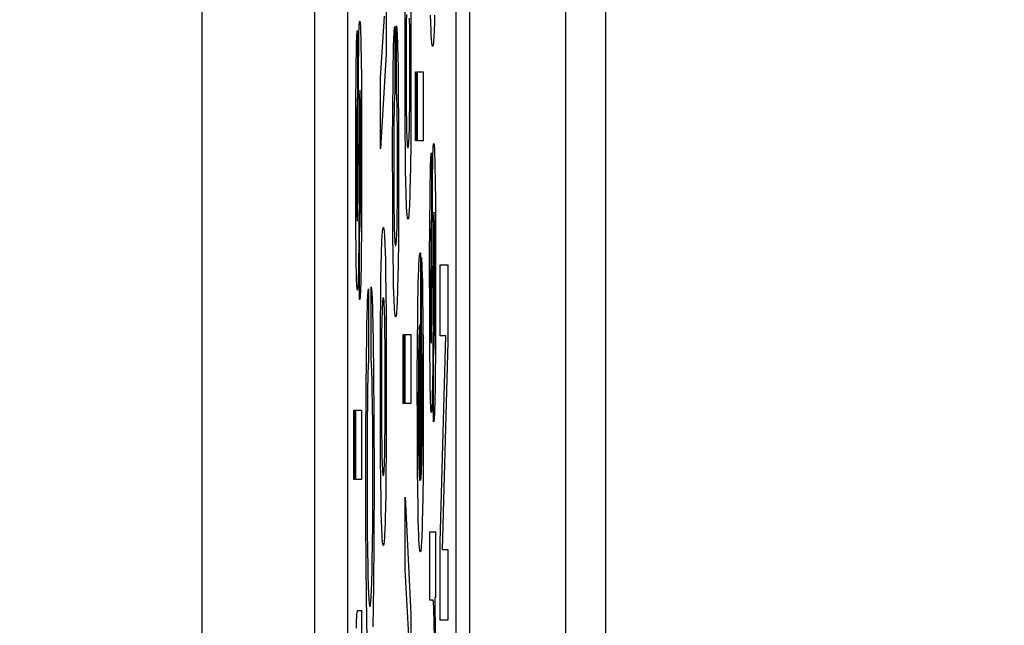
# Paper-space layout '170608_CRESCAD_1' of a CAD drawing. Header units: inches. Extents: x 0 to 17, y 0 to 11.
# Tile 25 of 139: x 10.2441 to 10.3332, y 6.3417 to 6.3965. Entities that reach past the tile are written whole.
import ezdxf
from ezdxf.enums import TextEntityAlignment as Align

# ---------------------------------------------------------------- set-up
doc = ezdxf.new("R2010")
doc.units = ezdxf.units.IN
doc.header["$LTSCALE"] = 0.935
doc.header["$MEASUREMENT"] = 0
doc.linetypes.add('HIDDEN', pattern=[0.2, 0.1, -0.1])
doc.layers.get('0').update_dxf_attribs({"linetype": 'CONTINUOUS'})
doc.layers.add('DEFAULT_2', color=7, linetype='HIDDEN')
doc.layers.add('DIM', color=7, linetype='CONTINUOUS')
doc.styles.get("Standard").update_dxf_attribs({"font": 'simplex.shx'})
doc.dimstyles.new('DIMSTYLE_1', dxfattribs={"dimtxt": 0.125, "dimasz": 0.18, "dimexe": 0.125, "dimexo": 0.0625, "dimgap": 0.0625, "dimtad": 0, "dimtih": 1, "dimtoh": 1, "dimdec": 3, "dimzin": 4, "dimdsep": 46, "dimtxsty": 'STANDARD', "dimblk": '_FILLED', "dimblk1": '_FILLED', "dimblk2": '_FILLED', "dimcen": 0.09, "dimadec": 0, "dimazin": 0, "dimtp": 0.001, "dimtm": 0.001, "dimtfac": 1, "dimtdec": 3, "dimtofl": 0, "dimtmove": 0, "dimatfit": 3, "dimldrblk": '_FILLED', "dimfxl": 1, "dimtolj": 1, "dimtzin": 4, "dimarcsym": 0})

# ---------------------------------------------------------------- blocks, each defined once
blk = doc.blocks.new('_FILLED')
at = {"color": 0, "linetype": 'BYBLOCK'}
blk.add_solid([(0, 0), (-1, 0.17361), (-1, -0.17361)], dxfattribs=at)
blk = doc.blocks.new('*D1')
at = {"layer": 'DIM', "color": 5, "linetype": 'CONTINUOUS'}
for p, q in [((9.339781, 8.70828), (11.181376, 8.70828)), ((11.056376, 8.70828), (11.056376, 6.89805)), ((11.056376, 5.14028), (11.056376, 6.46055)), ((10.289932, 5.14028), (11.181376, 5.14028))]:
    blk.add_line(p, q, dxfattribs=at)
at = {"layer": 'DIM', "color": 5, "linetype": 'CONTINUOUS', "xscale": 0.18, "yscale": 0.18, "zscale": 0.18}
for p, rotation in [((11.056376, 8.70828), 90), ((11.056376, 5.14028), 270)]:
    blk.add_blockref('_FILLED', p, dxfattribs=dict(at, rotation=rotation))
at = {"layer": 'DIM', "color": 5, "linetype": 'CONTINUOUS'}
for s, p, p2 in [('3.568', (10.618876, 6.71055), (11.243876, 6.71055)), ('[', (10.618876, 6.52305), (10.743876, 6.52305)), (']', (11.368876, 6.52305), (11.493876, 6.52305)), ('90,63', (10.743876, 6.52305), (11.368876, 6.52305))]:
    blk.add_text(s, height=0.125, dxfattribs=at).set_placement(p, p2, align=Align.FIT)

psp = doc.layouts.new('170608_CRESCAD_1')

# ---------------------------------------------------------------- linework, layer by layer
at = {"color": 7, "linetype": 'CONTINUOUS'}
for p, q in [((10.284781, 7.79928), (10.284781, 6.04928)), ((10.293507, 6.04928), (10.293507, 7.79928)), ((10.260562, 7.728791), (10.260562, 6.119769)), ((10.270751, 7.61278), (10.270751, 6.23578)), ((10.273751, 7.61278), (10.273751, 6.23578)), ((10.283559, 6.23578), (10.283559, 7.61278)), ((10.297125, 6.28398), (10.297125, 7.56458))]:
    psp.add_line(p, q, dxfattribs=at)
at = {"layer": 'DEFAULT_2', "color": 7, "linetype": 'CONTINUOUS'}
for p, q in [((10.277236, 6.399619), (10.277236, 6.39339)), ((10.279454, 6.398846), (10.279475, 6.395876)), ((10.278943, 6.394741), (10.278958, 6.39796)), ((10.279064, 6.396959), (10.279054, 6.396324)), ((10.28128, 6.396188), (10.281261, 6.396896)), ((10.281625, 6.396873), (10.281605, 6.39617)), ((10.274793, 6.395793), (10.274801, 6.395949)), ((10.274801, 6.395949), (10.274809, 6.39608)), ((10.274809, 6.39608), (10.274818, 6.396186)), ((10.274818, 6.396186), (10.274828, 6.396265)), ((10.274828, 6.396265), (10.274837, 6.396316)), ((10.274837, 6.396316), (10.274848, 6.396338)), ((10.274848, 6.396338), (10.27485, 6.396339)), ((10.27485, 6.396339), (10.274854, 6.396337)), ((10.274854, 6.396337), (10.274865, 6.39631)), ((10.274865, 6.39631), (10.274875, 6.396254)), ((10.274875, 6.396254), (10.274885, 6.396169)), ((10.274885, 6.396169), (10.274894, 6.396056)), ((10.274894, 6.396056), (10.274903, 6.395915)), ((10.276725, 6.391221), (10.277099, 6.396788)), ((10.279054, 6.396324), (10.279043, 6.395232)), ((10.279374, 6.395576), (10.27936, 6.396615)), ((10.281301, 6.395577), (10.28128, 6.396188)), ((10.281605, 6.39617), (10.281584, 6.395562)), ((10.274586, 6.394973), (10.274595, 6.395132)), ((10.274595, 6.395132), (10.274604, 6.395262)), ((10.274604, 6.395262), (10.274613, 6.395365)), ((10.274613, 6.395365), (10.274622, 6.395439)), ((10.274622, 6.395439), (10.274632, 6.395483)), ((10.274632, 6.395483), (10.274642, 6.395497)), ((10.274642, 6.395497), (10.274642, 6.389465)), ((10.27476, 6.39465), (10.274772, 6.395181)), ((10.274772, 6.395181), (10.274779, 6.395409)), ((10.274779, 6.395409), (10.274786, 6.395613)), ((10.274786, 6.395613), (10.274793, 6.395793)), ((10.274903, 6.395915), (10.274912, 6.395747)), ((10.274912, 6.395747), (10.27492, 6.395553)), ((10.27492, 6.395553), (10.274928, 6.395332)), ((10.274928, 6.395332), (10.274944, 6.394809)), ((10.277939, 6.394904), (10.277949, 6.395122)), ((10.277949, 6.395122), (10.277959, 6.395313)), ((10.277959, 6.395313), (10.277969, 6.395477)), ((10.277969, 6.395477), (10.27798, 6.395614)), ((10.27798, 6.395614), (10.277991, 6.395724)), ((10.277991, 6.395724), (10.278003, 6.395804)), ((10.278003, 6.395804), (10.278015, 6.395855)), ((10.278015, 6.395855), (10.278015, 6.389737)), ((10.278165, 6.38991), (10.278165, 6.395937)), ((10.278165, 6.395937), (10.278166, 6.39593)), ((10.278166, 6.39593), (10.278179, 6.395852)), ((10.278179, 6.395852), (10.278192, 6.395746)), ((10.278192, 6.395746), (10.278204, 6.395612)), ((10.278204, 6.395612), (10.278215, 6.395451)), ((10.278215, 6.395451), (10.278226, 6.395264)), ((10.278226, 6.395264), (10.278237, 6.395051)), ((10.278237, 6.395051), (10.278247, 6.394813)), ((10.279043, 6.395232), (10.279034, 6.393469)), ((10.279383, 6.394363), (10.279374, 6.395576)), ((10.279475, 6.395876), (10.279484, 6.391453)), ((10.281312, 6.395308), (10.281301, 6.395577)), ((10.281324, 6.395063), (10.281312, 6.395308)), ((10.281336, 6.394842), (10.281324, 6.395063)), ((10.281561, 6.395051), (10.281549, 6.394833)), ((10.281573, 6.395295), (10.281561, 6.395051)), ((10.281584, 6.395562), (10.281573, 6.395295)), ((10.274555, 6.394058), (10.274566, 6.394454)), ((10.274566, 6.394454), (10.274578, 6.394786)), ((10.274578, 6.394786), (10.274586, 6.394973)), ((10.27475, 6.394027), (10.27476, 6.39465)), ((10.274944, 6.394809), (10.274957, 6.394174)), ((10.274957, 6.394174), (10.274976, 6.393)), ((10.277913, 6.394094), (10.27793, 6.39466)), ((10.27793, 6.39466), (10.277939, 6.394904)), ((10.278247, 6.394813), (10.278257, 6.394549)), ((10.278257, 6.394549), (10.278275, 6.393947)), ((10.278943, 6.389753), (10.278943, 6.394741)), ((10.279388, 6.392087), (10.279383, 6.394363)), ((10.281349, 6.394647), (10.281336, 6.394842)), ((10.281362, 6.394479), (10.281349, 6.394647)), ((10.281376, 6.394336), (10.281362, 6.394479)), ((10.28139, 6.394221), (10.281376, 6.394336)), ((10.281405, 6.394135), (10.28139, 6.394221)), ((10.281494, 6.394217), (10.281479, 6.394132)), ((10.281509, 6.394331), (10.281494, 6.394217)), ((10.281523, 6.394471), (10.281509, 6.394331)), ((10.281536, 6.394639), (10.281523, 6.394471)), ((10.281549, 6.394833), (10.281536, 6.394639)), ((10.274528, 6.392675), (10.274541, 6.393428)), ((10.274541, 6.393428), (10.274555, 6.394058)), ((10.27473, 6.392215), (10.27475, 6.394027)), ((10.277236, 6.39339), (10.276725, 6.384796)), ((10.277875, 6.392201), (10.277897, 6.39342)), ((10.277897, 6.39342), (10.277913, 6.394094)), ((10.278275, 6.393947), (10.278292, 6.393243)), ((10.279034, 6.393469), (10.279035, 6.390874)), ((10.28142, 6.394079), (10.281405, 6.394135)), ((10.281437, 6.394053), (10.28142, 6.394079)), ((10.281442, 6.394052), (10.281437, 6.394053)), ((10.281446, 6.394053), (10.281442, 6.394052)), ((10.281463, 6.394077), (10.281446, 6.394053)), ((10.281479, 6.394132), (10.281463, 6.394077)), ((10.274511, 6.391321), (10.274528, 6.392675)), ((10.274976, 6.393), (10.274997, 6.391018)), ((10.278292, 6.393243), (10.278314, 6.391989)), ((10.274669, 6.380333), (10.27473, 6.392215)), ((10.277857, 6.390753), (10.277875, 6.392201)), ((10.278314, 6.391989), (10.278339, 6.390004)), ((10.279383, 6.389892), (10.279388, 6.392087)), ((10.279886, 6.39176), (10.279996, 6.39176)), ((10.279886, 6.385504), (10.279886, 6.39176)), ((10.279996, 6.39176), (10.279996, 6.385504)), ((10.280072, 6.39176), (10.280583, 6.39176)), ((10.280072, 6.385504), (10.280072, 6.39176)), ((10.280583, 6.39176), (10.280583, 6.385504)), ((10.274493, 6.389173), (10.274511, 6.391321)), ((10.274997, 6.391018), (10.275015, 6.387862)), ((10.276725, 6.384796), (10.276725, 6.391221)), ((10.277839, 6.388526), (10.277857, 6.390753)), ((10.279035, 6.390874), (10.279044, 6.389092)), ((10.279484, 6.391453), (10.279475, 6.387463)), ((10.274839, 6.389741), (10.274835, 6.389583)), ((10.274843, 6.389872), (10.274839, 6.389741)), ((10.274848, 6.389974), (10.274843, 6.389872)), ((10.274853, 6.39005), (10.274848, 6.389974)), ((10.274858, 6.390097), (10.274853, 6.39005)), ((10.274864, 6.390115), (10.274858, 6.390097)), ((10.27487, 6.390099), (10.274864, 6.390115)), ((10.274876, 6.390054), (10.27487, 6.390099)), ((10.274881, 6.389979), (10.274876, 6.390054)), ((10.274886, 6.389876), (10.274881, 6.389979)), ((10.274889, 6.389813), (10.274886, 6.389876)), ((10.274891, 6.389743), (10.274889, 6.389813)), ((10.274896, 6.389582), (10.274891, 6.389743)), ((10.278012, 6.389718), (10.278003, 6.389645)), ((10.278015, 6.389737), (10.278012, 6.389718)), ((10.278169, 6.389874), (10.278165, 6.38991)), ((10.278179, 6.389767), (10.278169, 6.389874)), ((10.278189, 6.389635), (10.278179, 6.389767)), ((10.278339, 6.390004), (10.278359, 6.387034)), ((10.278957, 6.386552), (10.278943, 6.389753)), ((10.279374, 6.388678), (10.279383, 6.389892)), ((10.274479, 6.38583), (10.274493, 6.389173)), ((10.274607, 6.388911), (10.274602, 6.388727)), ((10.274613, 6.389071), (10.274607, 6.388911)), ((10.274619, 6.389205), (10.274613, 6.389071)), ((10.274625, 6.389314), (10.274619, 6.389205)), ((10.274632, 6.389398), (10.274625, 6.389314)), ((10.27464, 6.389455), (10.274632, 6.389398)), ((10.274642, 6.389465), (10.27464, 6.389455)), ((10.274827, 6.389178), (10.274818, 6.388261)), ((10.274835, 6.389583), (10.274827, 6.389178)), ((10.274905, 6.389166), (10.274896, 6.389582)), ((10.274914, 6.388528), (10.274905, 6.389166)), ((10.277966, 6.388884), (10.277957, 6.38853)), ((10.277973, 6.389088), (10.277966, 6.388884)), ((10.27798, 6.389266), (10.277973, 6.389088)), ((10.277987, 6.389418), (10.27798, 6.389266)), ((10.277995, 6.389545), (10.277987, 6.389418)), ((10.278003, 6.389645), (10.277995, 6.389545)), ((10.278197, 6.389479), (10.278189, 6.389635)), ((10.278206, 6.389301), (10.278197, 6.389479)), ((10.278213, 6.389101), (10.278206, 6.389301)), ((10.278221, 6.388879), (10.278213, 6.389101)), ((10.278233, 6.38837), (10.278221, 6.388879)), ((10.279044, 6.389092), (10.279053, 6.388152)), ((10.274588, 6.38802), (10.274581, 6.387407)), ((10.274597, 6.388518), (10.274588, 6.38802)), ((10.274602, 6.388727), (10.274597, 6.388518)), ((10.274818, 6.388261), (10.274754, 6.37631)), ((10.274923, 6.387402), (10.274914, 6.388528)), ((10.277826, 6.385169), (10.277839, 6.388526)), ((10.277949, 6.388117), (10.277939, 6.387481)), ((10.277957, 6.38853), (10.277949, 6.388117)), ((10.278245, 6.387772), (10.278233, 6.38837)), ((10.279053, 6.388152), (10.279066, 6.387326)), ((10.279361, 6.387628), (10.279374, 6.388678)), ((10.274581, 6.387407), (10.274572, 6.386261)), ((10.274931, 6.385426), (10.274923, 6.387402)), ((10.275015, 6.387862), (10.27502, 6.381511)), ((10.277939, 6.387481), (10.277927, 6.386389)), ((10.278258, 6.386734), (10.278245, 6.387772)), ((10.278359, 6.387034), (10.278368, 6.382611)), ((10.279066, 6.387326), (10.279078, 6.386741)), ((10.279349, 6.387011), (10.279361, 6.387628)), ((10.279475, 6.387463), (10.279459, 6.38522)), ((10.274572, 6.386261), (10.274564, 6.383596)), ((10.277927, 6.386389), (10.277919, 6.384626)), ((10.278267, 6.38552), (10.278258, 6.386734)), ((10.278977, 6.384379), (10.278957, 6.386552)), ((10.279078, 6.386741), (10.279093, 6.386225)), ((10.279093, 6.386225), (10.279101, 6.385994)), ((10.27932, 6.385979), (10.279328, 6.38621)), ((10.279328, 6.38621), (10.279336, 6.386458)), ((10.279336, 6.386458), (10.279349, 6.387011)), ((10.274481, 6.380667), (10.274479, 6.38583)), ((10.274929, 6.382118), (10.274931, 6.385426)), ((10.278272, 6.383245), (10.278267, 6.38552)), ((10.279101, 6.385994), (10.279109, 6.385782)), ((10.279109, 6.385782), (10.279119, 6.385589)), ((10.279119, 6.385589), (10.279129, 6.385417)), ((10.279129, 6.385417), (10.27914, 6.385266)), ((10.27914, 6.385266), (10.279152, 6.385137)), ((10.279269, 6.385127), (10.279281, 6.385254)), ((10.279281, 6.385254), (10.279292, 6.385404)), ((10.279292, 6.385404), (10.279302, 6.385576)), ((10.279302, 6.385576), (10.279311, 6.385768)), ((10.279311, 6.385768), (10.27932, 6.385979)), ((10.279996, 6.385504), (10.279886, 6.385504)), ((10.280583, 6.385504), (10.280072, 6.385504)), ((10.281522, 6.38521), (10.281532, 6.385261)), ((10.281532, 6.385261), (10.281542, 6.385283)), ((10.281542, 6.385283), (10.281545, 6.385284)), ((10.281545, 6.385284), (10.281549, 6.385282)), ((10.281549, 6.385282), (10.281559, 6.385255)), ((10.281559, 6.385255), (10.28157, 6.385199)), ((10.277829, 6.380221), (10.277826, 6.385169)), ((10.277919, 6.384626), (10.277919, 6.382031)), ((10.278997, 6.38294), (10.278977, 6.384379)), ((10.279152, 6.385137), (10.279164, 6.385032)), ((10.279164, 6.385032), (10.279178, 6.384953)), ((10.279178, 6.384953), (10.279192, 6.384902)), ((10.279192, 6.384902), (10.279208, 6.384879)), ((10.279208, 6.384879), (10.279211, 6.384878)), ((10.279211, 6.384878), (10.279213, 6.384879)), ((10.279213, 6.384879), (10.279229, 6.384898)), ((10.279229, 6.384898), (10.279243, 6.384948)), ((10.279243, 6.384948), (10.279257, 6.385024)), ((10.279257, 6.385024), (10.279269, 6.385127)), ((10.279459, 6.38522), (10.279435, 6.383255)), ((10.281307, 6.38431), (10.281317, 6.384384)), ((10.281317, 6.384384), (10.281327, 6.384428)), ((10.281327, 6.384428), (10.281336, 6.384441)), ((10.281336, 6.384441), (10.281336, 6.37841)), ((10.281473, 6.384354), (10.28148, 6.384558)), ((10.28148, 6.384558), (10.281488, 6.384738)), ((10.281488, 6.384738), (10.281495, 6.384894)), ((10.281495, 6.384894), (10.281504, 6.385025)), ((10.281504, 6.385025), (10.281512, 6.385131)), ((10.281512, 6.385131), (10.281522, 6.38521)), ((10.28157, 6.385199), (10.281579, 6.385114)), ((10.281579, 6.385114), (10.281589, 6.385)), ((10.281589, 6.385), (10.281598, 6.38486)), ((10.281598, 6.38486), (10.281606, 6.384692)), ((10.281606, 6.384692), (10.281615, 6.384498)), ((10.281615, 6.384498), (10.281623, 6.384277)), ((10.274564, 6.383596), (10.274569, 6.381057)), ((10.281261, 6.383399), (10.281273, 6.383731)), ((10.281273, 6.383731), (10.281281, 6.383918)), ((10.281281, 6.383918), (10.281289, 6.384076)), ((10.281289, 6.384076), (10.281298, 6.384207)), ((10.281298, 6.384207), (10.281307, 6.38431)), ((10.281449, 6.383292), (10.28146, 6.383873)), ((10.28146, 6.383873), (10.281473, 6.384354)), ((10.281623, 6.384277), (10.281638, 6.383753)), ((10.281638, 6.383753), (10.281652, 6.383119)), ((10.278267, 6.381049), (10.278272, 6.383245)), ((10.278368, 6.382611), (10.278359, 6.37862)), ((10.279021, 6.381653), (10.278997, 6.38294)), ((10.279435, 6.383255), (10.279411, 6.381945)), ((10.281236, 6.382373), (10.28125, 6.383003)), ((10.28125, 6.383003), (10.281261, 6.383399)), ((10.281424, 6.38116), (10.281439, 6.382603)), ((10.281439, 6.382603), (10.281449, 6.383292)), ((10.281652, 6.383119), (10.281671, 6.381945)), ((10.27492, 6.380248), (10.274929, 6.382118)), ((10.277919, 6.382031), (10.277928, 6.380249)), ((10.279411, 6.381945), (10.279393, 6.381159)), ((10.281222, 6.38162), (10.281236, 6.382373)), ((10.281671, 6.381945), (10.281691, 6.379963)), ((10.274569, 6.381057), (10.274576, 6.379926)), ((10.27502, 6.381511), (10.275004, 6.377414)), ((10.278258, 6.379835), (10.278267, 6.381049)), ((10.27904, 6.380906), (10.279021, 6.381653)), ((10.27906, 6.380253), (10.27904, 6.380906)), ((10.279393, 6.381159), (10.279374, 6.38047)), ((10.281205, 6.380266), (10.281222, 6.38162)), ((10.281363, 6.369278), (10.281424, 6.38116)), ((10.274495, 6.377532), (10.274481, 6.380667)), ((10.274576, 6.379926), (10.274584, 6.379224)), ((10.274659, 6.379351), (10.274669, 6.380333)), ((10.274909, 6.379209), (10.27492, 6.380248)), ((10.277846, 6.377137), (10.277829, 6.380221)), ((10.277928, 6.380249), (10.277938, 6.379309)), ((10.279071, 6.379963), (10.27906, 6.380253)), ((10.279082, 6.379695), (10.279071, 6.379963)), ((10.279374, 6.38047), (10.279352, 6.379876)), ((10.281187, 6.378117), (10.281205, 6.380266)), ((10.281691, 6.379963), (10.281709, 6.376807)), ((10.274584, 6.379224), (10.274592, 6.378799)), ((10.274651, 6.3789), (10.274659, 6.379351)), ((10.2749, 6.378641), (10.274909, 6.379209)), ((10.277938, 6.379309), (10.27795, 6.378483)), ((10.278245, 6.378786), (10.278258, 6.379835)), ((10.279093, 6.379452), (10.279082, 6.379695)), ((10.279106, 6.379233), (10.279093, 6.379452)), ((10.279118, 6.379039), (10.279106, 6.379233)), ((10.279131, 6.378871), (10.279118, 6.379039)), ((10.279317, 6.379167), (10.279304, 6.378981)), ((10.279329, 6.379379), (10.279317, 6.379167)), ((10.279341, 6.379615), (10.279329, 6.379379)), ((10.279352, 6.379876), (10.279341, 6.379615)), ((10.281552, 6.379042), (10.281547, 6.378994)), ((10.281558, 6.379059), (10.281552, 6.379042)), ((10.281564, 6.379044), (10.281558, 6.37906)), ((10.28157, 6.378999), (10.281564, 6.379044)), ((10.274592, 6.378799), (10.274596, 6.378636)), ((10.274596, 6.378636), (10.2746, 6.378503)), ((10.2746, 6.378503), (10.274605, 6.378399)), ((10.274605, 6.378399), (10.274609, 6.378325)), ((10.274609, 6.378325), (10.274614, 6.37828)), ((10.274614, 6.37828), (10.27462, 6.378264)), ((10.27462, 6.378264), (10.274623, 6.378269)), ((10.274623, 6.378269), (10.274628, 6.378302)), ((10.274628, 6.378302), (10.274633, 6.378364)), ((10.274633, 6.378364), (10.274638, 6.378455)), ((10.274638, 6.378455), (10.274643, 6.378574)), ((10.274643, 6.378574), (10.274647, 6.378722)), ((10.274647, 6.378722), (10.274651, 6.3789)), ((10.274883, 6.377959), (10.274889, 6.378164)), ((10.274889, 6.378164), (10.2749, 6.378641)), ((10.27795, 6.378483), (10.277962, 6.377898)), ((10.27822, 6.377616), (10.278234, 6.378168)), ((10.278234, 6.378168), (10.278245, 6.378786)), ((10.278359, 6.37862), (10.278343, 6.376377)), ((10.279145, 6.378728), (10.279131, 6.378871)), ((10.27916, 6.378613), (10.279145, 6.378728)), ((10.279175, 6.378526), (10.27916, 6.378613)), ((10.27919, 6.378468), (10.279175, 6.378526)), ((10.279207, 6.37844), (10.27919, 6.378468)), ((10.279213, 6.378437), (10.279207, 6.37844)), ((10.279231, 6.378455), (10.279214, 6.378438)), ((10.279247, 6.378503), (10.279231, 6.378455)), ((10.279262, 6.37858), (10.279247, 6.378503)), ((10.279276, 6.378687), (10.279262, 6.37858)), ((10.27929, 6.37882), (10.279276, 6.378687)), ((10.279304, 6.378981), (10.27929, 6.37882)), ((10.281313, 6.37815), (10.281307, 6.378015)), ((10.28132, 6.378259), (10.281313, 6.37815)), ((10.281327, 6.378343), (10.28132, 6.378259)), ((10.281334, 6.3784), (10.281327, 6.378343)), ((10.281336, 6.37841), (10.281334, 6.3784)), ((10.281522, 6.378123), (10.281512, 6.377206)), ((10.281529, 6.378528), (10.281522, 6.378123)), ((10.281533, 6.378686), (10.281529, 6.378528)), ((10.281537, 6.378817), (10.281533, 6.378686)), ((10.281542, 6.378919), (10.281537, 6.378817)), ((10.281547, 6.378994), (10.281542, 6.378919)), ((10.281576, 6.378924), (10.28157, 6.378999)), ((10.281581, 6.378821), (10.281576, 6.378924)), ((10.281583, 6.378758), (10.281581, 6.378821)), ((10.281586, 6.378688), (10.281583, 6.378758)), ((10.28159, 6.378527), (10.281586, 6.378688)), ((10.281599, 6.378111), (10.28159, 6.378527)), ((10.274514, 6.375532), (10.274495, 6.377532)), ((10.274839, 6.377221), (10.274846, 6.377272)), ((10.274846, 6.377272), (10.274855, 6.377362)), ((10.274855, 6.377362), (10.274863, 6.377477)), ((10.274863, 6.377477), (10.27487, 6.377615)), ((10.27487, 6.377615), (10.274877, 6.377776)), ((10.274877, 6.377776), (10.274883, 6.377959)), ((10.275004, 6.377414), (10.274985, 6.375323)), ((10.276899, 6.377223), (10.276912, 6.377374)), ((10.276912, 6.377374), (10.276926, 6.377497)), ((10.276926, 6.377497), (10.276941, 6.37759)), ((10.276941, 6.37759), (10.276957, 6.377654)), ((10.276957, 6.377654), (10.276973, 6.377686)), ((10.276973, 6.377686), (10.276981, 6.377689)), ((10.276981, 6.377689), (10.276988, 6.377686)), ((10.276988, 6.377686), (10.277004, 6.377656)), ((10.277004, 6.377656), (10.27702, 6.377594)), ((10.27702, 6.377594), (10.277035, 6.377501)), ((10.277035, 6.377501), (10.277049, 6.37738)), ((10.277049, 6.37738), (10.277063, 6.37723)), ((10.277063, 6.37723), (10.277076, 6.377053)), ((10.277962, 6.377898), (10.277977, 6.377382)), ((10.277977, 6.377382), (10.277985, 6.377152)), ((10.278204, 6.377137), (10.278213, 6.377367)), ((10.278213, 6.377367), (10.27822, 6.377616)), ((10.281174, 6.374775), (10.281187, 6.378117)), ((10.281291, 6.377463), (10.281283, 6.376965)), ((10.281296, 6.377672), (10.281291, 6.377463)), ((10.281302, 6.377856), (10.281296, 6.377672)), ((10.281307, 6.378015), (10.281302, 6.377856)), ((10.281608, 6.377473), (10.281599, 6.378111)), ((10.281618, 6.376346), (10.281608, 6.377473)), ((10.274839, 6.371166), (10.274839, 6.377221)), ((10.276839, 6.376069), (10.27685, 6.376351)), ((10.27685, 6.376351), (10.276861, 6.376608)), ((10.276861, 6.376608), (10.276873, 6.376839)), ((10.276873, 6.376839), (10.276886, 6.377044)), ((10.276886, 6.377044), (10.276899, 6.377223)), ((10.277076, 6.377053), (10.277088, 6.376849)), ((10.277088, 6.376849), (10.2771, 6.376619)), ((10.2771, 6.376619), (10.277112, 6.376364)), ((10.277112, 6.376364), (10.277123, 6.376083)), ((10.277867, 6.375039), (10.277846, 6.377137)), ((10.277985, 6.377152), (10.277994, 6.37694)), ((10.277994, 6.37694), (10.278003, 6.376747)), ((10.278003, 6.376747), (10.278013, 6.376574)), ((10.278013, 6.376574), (10.278024, 6.376423)), ((10.278024, 6.376423), (10.278036, 6.376294)), ((10.278154, 6.376285), (10.278165, 6.376412)), ((10.278165, 6.376412), (10.278176, 6.376562)), ((10.278176, 6.376562), (10.278186, 6.376733)), ((10.278186, 6.376733), (10.278196, 6.376925)), ((10.278196, 6.376925), (10.278204, 6.377137)), ((10.278343, 6.376377), (10.278319, 6.374413)), ((10.281275, 6.376352), (10.281266, 6.375206)), ((10.281283, 6.376965), (10.281275, 6.376352)), ((10.281512, 6.377206), (10.281448, 6.365255)), ((10.281625, 6.374371), (10.281618, 6.376346)), ((10.281709, 6.376807), (10.281714, 6.370456)), ((10.274532, 6.374302), (10.274514, 6.375532)), ((10.274754, 6.37631), (10.274733, 6.374423)), ((10.276808, 6.37507), (10.276828, 6.375761)), ((10.276828, 6.375761), (10.276839, 6.376069)), ((10.277123, 6.376083), (10.277144, 6.375446)), ((10.277144, 6.375446), (10.277163, 6.374708)), ((10.278036, 6.376294), (10.278048, 6.37619)), ((10.278048, 6.37619), (10.278062, 6.376111)), ((10.278062, 6.376111), (10.278077, 6.376059)), ((10.278077, 6.376059), (10.278092, 6.376037)), ((10.278092, 6.376037), (10.278096, 6.376036)), ((10.278096, 6.376036), (10.278098, 6.376036)), ((10.278098, 6.376036), (10.278113, 6.376056)), ((10.278113, 6.376056), (10.278128, 6.376105)), ((10.278128, 6.376105), (10.278141, 6.376182)), ((10.278141, 6.376182), (10.278154, 6.376285)), ((10.274985, 6.375323), (10.274968, 6.374026)), ((10.27679, 6.374276), (10.276808, 6.37507)), ((10.277163, 6.374708), (10.277189, 6.373414)), ((10.277889, 6.373651), (10.277867, 6.375039)), ((10.280206, 6.37443), (10.280218, 6.374645)), ((10.280218, 6.374645), (10.28023, 6.374835)), ((10.28023, 6.374835), (10.280243, 6.374998)), ((10.280243, 6.374998), (10.280257, 6.375135)), ((10.280257, 6.375135), (10.280271, 6.375244)), ((10.280271, 6.375244), (10.280286, 6.375324)), ((10.280286, 6.375324), (10.280302, 6.375375)), ((10.280302, 6.375375), (10.280318, 6.375394)), ((10.280318, 6.375394), (10.28032, 6.375394)), ((10.28032, 6.375394), (10.280332, 6.375378)), ((10.280332, 6.375378), (10.280354, 6.375312)), ((10.280354, 6.375312), (10.280355, 6.375303)), ((10.280355, 6.375303), (10.280357, 6.375284)), ((10.280357, 6.375284), (10.280357, 6.354815)), ((10.280422, 6.374957), (10.280434, 6.374821)), ((10.280422, 6.36876), (10.280422, 6.374957)), ((10.280434, 6.374821), (10.280445, 6.374657)), ((10.280445, 6.374657), (10.280456, 6.374465)), ((10.281175, 6.369612), (10.281174, 6.374775)), ((10.281266, 6.375206), (10.281259, 6.372541)), ((10.274546, 6.373638), (10.274532, 6.374302)), ((10.274722, 6.373757), (10.27471, 6.373198)), ((10.274733, 6.374423), (10.274722, 6.373757)), ((10.274968, 6.374026), (10.274954, 6.373299)), ((10.276765, 6.372908), (10.27679, 6.374276)), ((10.278319, 6.374413), (10.278296, 6.373103)), ((10.280163, 6.373326), (10.280183, 6.373926)), ((10.280183, 6.373926), (10.280194, 6.374191)), ((10.280194, 6.374191), (10.280206, 6.37443)), ((10.280456, 6.374465), (10.280466, 6.374246)), ((10.280466, 6.374246), (10.280476, 6.374)), ((10.280476, 6.374), (10.280495, 6.373425)), ((10.281623, 6.371063), (10.281625, 6.374371)), ((10.282117, 6.374308), (10.282815, 6.374308)), ((10.282117, 6.367871), (10.282117, 6.374308)), ((10.282815, 6.374308), (10.282815, 6.367292)), ((10.27456, 6.373091), (10.274546, 6.373638)), ((10.274568, 6.372859), (10.27456, 6.373091)), ((10.274576, 6.372655), (10.274568, 6.372859)), ((10.274704, 6.37296), (10.274697, 6.372747)), ((10.27471, 6.373198), (10.274704, 6.37296)), ((10.274954, 6.373299), (10.274939, 6.37268)), ((10.276745, 6.371371), (10.276765, 6.372908)), ((10.277189, 6.373414), (10.27721, 6.371944)), ((10.277915, 6.372425), (10.277889, 6.373651)), ((10.278296, 6.373103), (10.278277, 6.372316)), ((10.280144, 6.372628), (10.280163, 6.373326)), ((10.280495, 6.373425), (10.280512, 6.37274)), ((10.274584, 6.372478), (10.274576, 6.372655)), ((10.274592, 6.372329), (10.274584, 6.372478)), ((10.274601, 6.372207), (10.274592, 6.372329)), ((10.27461, 6.372114), (10.274601, 6.372207)), ((10.27462, 6.372049), (10.27461, 6.372114)), ((10.27463, 6.372015), (10.27462, 6.372049)), ((10.274636, 6.372008), (10.27463, 6.372015)), ((10.274638, 6.372009), (10.274636, 6.372008)), ((10.274648, 6.37203), (10.274638, 6.372009)), ((10.274657, 6.372082), (10.274648, 6.37203)), ((10.274666, 6.372161), (10.274657, 6.372082)), ((10.274674, 6.372268), (10.274666, 6.372161)), ((10.274682, 6.372402), (10.274674, 6.372268)), ((10.27469, 6.372561), (10.274682, 6.372402)), ((10.274697, 6.372747), (10.27469, 6.372561)), ((10.274915, 6.371949), (10.274906, 6.371757)), ((10.274923, 6.372167), (10.274915, 6.371949)), ((10.274939, 6.37268), (10.274923, 6.372167)), ((10.275604, 6.371834), (10.275619, 6.371988)), ((10.275619, 6.371988), (10.275635, 6.372103)), ((10.275635, 6.372103), (10.275641, 6.372138)), ((10.275641, 6.372138), (10.275641, 6.365571)), ((10.27587, 6.372304), (10.275872, 6.372299)), ((10.27587, 6.365784), (10.27587, 6.372304)), ((10.275872, 6.372299), (10.275888, 6.372239)), ((10.275888, 6.372239), (10.275904, 6.372138)), ((10.275904, 6.372138), (10.275918, 6.371996)), ((10.275918, 6.371996), (10.275933, 6.371816)), ((10.27721, 6.371944), (10.277232, 6.369703)), ((10.277934, 6.371725), (10.277915, 6.372425)), ((10.278277, 6.372316), (10.278258, 6.371627)), ((10.280111, 6.370954), (10.28013, 6.37204)), ((10.28013, 6.37204), (10.280144, 6.372628)), ((10.280512, 6.37274), (10.280536, 6.371498)), ((10.281259, 6.372541), (10.281263, 6.370002)), ((10.274844, 6.371168), (10.274839, 6.371166)), ((10.274855, 6.371195), (10.274844, 6.371168)), ((10.274866, 6.371252), (10.274855, 6.371195)), ((10.274877, 6.371338), (10.274866, 6.371252)), ((10.274887, 6.371451), (10.274877, 6.371338)), ((10.274897, 6.371591), (10.274887, 6.371451)), ((10.274906, 6.371757), (10.274897, 6.371591)), ((10.275551, 6.370857), (10.275564, 6.371155)), ((10.275564, 6.371155), (10.275577, 6.371417)), ((10.275577, 6.371417), (10.27559, 6.371644)), ((10.27559, 6.371644), (10.275604, 6.371834)), ((10.275933, 6.371816), (10.275946, 6.371596)), ((10.275946, 6.371596), (10.27596, 6.371338)), ((10.27596, 6.371338), (10.275973, 6.371042)), ((10.275973, 6.371042), (10.275992, 6.370525)), ((10.276725, 6.369037), (10.276745, 6.371371)), ((10.276919, 6.371009), (10.27691, 6.370897)), ((10.276928, 6.371106), (10.276919, 6.371009)), ((10.276938, 6.371186), (10.276928, 6.371106)), ((10.276949, 6.371249), (10.276938, 6.371186)), ((10.27696, 6.371294), (10.276949, 6.371249)), ((10.276971, 6.37132), (10.27696, 6.371294)), ((10.276981, 6.371327), (10.276971, 6.37132)), ((10.276991, 6.37132), (10.276981, 6.371327)), ((10.277003, 6.371293), (10.276991, 6.37132)), ((10.277013, 6.371248), (10.277003, 6.371293)), ((10.277024, 6.371184), (10.277013, 6.371248)), ((10.277034, 6.371104), (10.277024, 6.371184)), ((10.277043, 6.371007), (10.277034, 6.371104)), ((10.277052, 6.370895), (10.277043, 6.371007)), ((10.277955, 6.37112), (10.277934, 6.371725)), ((10.277966, 6.370853), (10.277955, 6.37112)), ((10.278236, 6.371034), (10.278225, 6.370773)), ((10.278247, 6.371318), (10.278236, 6.371034)), ((10.278258, 6.371627), (10.278247, 6.371318)), ((10.280536, 6.371498), (10.280564, 6.369433)), ((10.281614, 6.369193), (10.281623, 6.371063)), ((10.275517, 6.369753), (10.275539, 6.370524)), ((10.275539, 6.370524), (10.275551, 6.370857)), ((10.275992, 6.370525), (10.27601, 6.369921)), ((10.276879, 6.370303), (10.276865, 6.369924)), ((10.276886, 6.370473), (10.276879, 6.370303)), ((10.276894, 6.370628), (10.276886, 6.370473)), ((10.276902, 6.37077), (10.276894, 6.370628)), ((10.27691, 6.370897), (10.276902, 6.37077)), ((10.27706, 6.370768), (10.277052, 6.370895)), ((10.277068, 6.370626), (10.27706, 6.370768)), ((10.277076, 6.37047), (10.277068, 6.370626)), ((10.277083, 6.370301), (10.277076, 6.37047)), ((10.277096, 6.369922), (10.277083, 6.370301)), ((10.277978, 6.37061), (10.277966, 6.370853)), ((10.27799, 6.370391), (10.277978, 6.37061)), ((10.278002, 6.370197), (10.27799, 6.370391)), ((10.278016, 6.370028), (10.278002, 6.370197)), ((10.278188, 6.370138), (10.278175, 6.369978)), ((10.278201, 6.370325), (10.278188, 6.370138)), ((10.278213, 6.370537), (10.278201, 6.370325)), ((10.278225, 6.370773), (10.278213, 6.370537)), ((10.280091, 6.36951), (10.280111, 6.370954)), ((10.281714, 6.370456), (10.281698, 6.366359)), ((10.275496, 6.368839), (10.275517, 6.369753)), ((10.27601, 6.369921), (10.276033, 6.368976)), ((10.276853, 6.369492), (10.276843, 6.369012)), ((10.276865, 6.369924), (10.276853, 6.369492)), ((10.277108, 6.369491), (10.277096, 6.369922)), ((10.277119, 6.369011), (10.277108, 6.369491)), ((10.277232, 6.369703), (10.277249, 6.366372)), ((10.27803, 6.369886), (10.278016, 6.370028)), ((10.278044, 6.36977), (10.27803, 6.369886)), ((10.278059, 6.369683), (10.278044, 6.36977)), ((10.278075, 6.369625), (10.278059, 6.369683)), ((10.278091, 6.369597), (10.278075, 6.369625)), ((10.278098, 6.369595), (10.278091, 6.369597)), ((10.278115, 6.369612), (10.278098, 6.369595)), ((10.278131, 6.36966), (10.278115, 6.369612)), ((10.278146, 6.369738), (10.278131, 6.36966)), ((10.278161, 6.369844), (10.278146, 6.369738)), ((10.278175, 6.369978), (10.278161, 6.369844)), ((10.280071, 6.367327), (10.280091, 6.36951)), ((10.280564, 6.369433), (10.280588, 6.366474)), ((10.28119, 6.366477), (10.281175, 6.369612)), ((10.281263, 6.370002), (10.281271, 6.368871)), ((10.281353, 6.368296), (10.281363, 6.369278)), ((10.275477, 6.367776), (10.275496, 6.368839)), ((10.276033, 6.368976), (10.276064, 6.367241)), ((10.276711, 6.365569), (10.276725, 6.369037)), ((10.276843, 6.369012), (10.276829, 6.368215)), ((10.277132, 6.368211), (10.277119, 6.369011)), ((10.280221, 6.368352), (10.280216, 6.368242)), ((10.280226, 6.368452), (10.280221, 6.368352)), ((10.280232, 6.368542), (10.280226, 6.368452)), ((10.280237, 6.368622), (10.280232, 6.368542)), ((10.280243, 6.368692), (10.280237, 6.368622)), ((10.28025, 6.368751), (10.280243, 6.368692)), ((10.280256, 6.368799), (10.28025, 6.368751)), ((10.280263, 6.368836), (10.280256, 6.368799)), ((10.28027, 6.368861), (10.280263, 6.368836)), ((10.280277, 6.368873), (10.28027, 6.368861)), ((10.280279, 6.368874), (10.280277, 6.368873)), ((10.280279, 6.354788), (10.280279, 6.368874)), ((10.280426, 6.368701), (10.280422, 6.36876)), ((10.280434, 6.368551), (10.280426, 6.368701)), ((10.280442, 6.368377), (10.280434, 6.368551)), ((10.280449, 6.368179), (10.280442, 6.368377)), ((10.281271, 6.368871), (10.281279, 6.368169)), ((10.281603, 6.368154), (10.281614, 6.369193)), ((10.275452, 6.365899), (10.275477, 6.367776)), ((10.276829, 6.368215), (10.276815, 6.366991)), ((10.277146, 6.366981), (10.277132, 6.368211)), ((10.27877, 6.368008), (10.27888, 6.368008)), ((10.27877, 6.361752), (10.27877, 6.368008)), ((10.27888, 6.368008), (10.27888, 6.361752)), ((10.278957, 6.368008), (10.279468, 6.368008)), ((10.278957, 6.361752), (10.278957, 6.368008)), ((10.279468, 6.368008), (10.279468, 6.361752)), ((10.280193, 6.367554), (10.280182, 6.367028)), ((10.280202, 6.367857), (10.280193, 6.367554)), ((10.280211, 6.368123), (10.280202, 6.367857)), ((10.280216, 6.368242), (10.280211, 6.368123)), ((10.280456, 6.367957), (10.280449, 6.368179)), ((10.280468, 6.36744), (10.280456, 6.367957)), ((10.280479, 6.366824), (10.280468, 6.36744)), ((10.281279, 6.368169), (10.281286, 6.367744)), ((10.281286, 6.367744), (10.28129, 6.367581)), ((10.28129, 6.367581), (10.281295, 6.367448)), ((10.281295, 6.367448), (10.281299, 6.367344)), ((10.281333, 6.367399), (10.281337, 6.367519)), ((10.281337, 6.367519), (10.281341, 6.367667)), ((10.281341, 6.367667), (10.281346, 6.367845)), ((10.281346, 6.367845), (10.281353, 6.368296)), ((10.281583, 6.367109), (10.281594, 6.367585)), ((10.281594, 6.367585), (10.281603, 6.368154)), ((10.282639, 6.367871), (10.282117, 6.367871)), ((10.282117, 6.349217), (10.282639, 6.367871)), ((10.276064, 6.367241), (10.276099, 6.364486)), ((10.276815, 6.366991), (10.276804, 6.365162)), ((10.277157, 6.36514), (10.277146, 6.366981)), ((10.280058, 6.364102), (10.280071, 6.367327)), ((10.280182, 6.367028), (10.280171, 6.366316)), ((10.280492, 6.365727), (10.280479, 6.366824)), ((10.281299, 6.367344), (10.281304, 6.36727)), ((10.281304, 6.36727), (10.281309, 6.367225)), ((10.281309, 6.367225), (10.281314, 6.367209)), ((10.281314, 6.367209), (10.281317, 6.367214)), ((10.281317, 6.367214), (10.281323, 6.367247)), ((10.281323, 6.367247), (10.281328, 6.367309)), ((10.281328, 6.367309), (10.281333, 6.367399)), ((10.281557, 6.366422), (10.281564, 6.36656)), ((10.281564, 6.36656), (10.281571, 6.366721)), ((10.281571, 6.366721), (10.281577, 6.366904)), ((10.281577, 6.366904), (10.281583, 6.367109)), ((10.282815, 6.367292), (10.282293, 6.348532)), ((10.275426, 6.362979), (10.275452, 6.365899)), ((10.275878, 6.365744), (10.27587, 6.365784)), ((10.275891, 6.365644), (10.275878, 6.365744)), ((10.275903, 6.365505), (10.275891, 6.365644)), ((10.277249, 6.366372), (10.27725, 6.360994)), ((10.280171, 6.366316), (10.280159, 6.365255)), ((10.280503, 6.363992), (10.280492, 6.365727)), ((10.280588, 6.366474), (10.2806, 6.36234)), ((10.281209, 6.364477), (10.28119, 6.366477)), ((10.281533, 6.366166), (10.28154, 6.366217)), ((10.281533, 6.360111), (10.281533, 6.366166)), ((10.28154, 6.366217), (10.281549, 6.366307)), ((10.281549, 6.366307), (10.281557, 6.366422)), ((10.281698, 6.366359), (10.28168, 6.364267)), ((10.2756, 6.364905), (10.27559, 6.364647)), ((10.27561, 6.365129), (10.2756, 6.364905)), ((10.27562, 6.365319), (10.27561, 6.365129)), ((10.275632, 6.365474), (10.27562, 6.365319)), ((10.275641, 6.365571), (10.275632, 6.365474)), ((10.275914, 6.365329), (10.275903, 6.365505)), ((10.275925, 6.365116), (10.275914, 6.365329)), ((10.275936, 6.364867), (10.275925, 6.365116)), ((10.275946, 6.364582), (10.275936, 6.364867)), ((10.276713, 6.360201), (10.276711, 6.365569)), ((10.276804, 6.365162), (10.276802, 6.362313)), ((10.277155, 6.361052), (10.277157, 6.36514)), ((10.280159, 6.365255), (10.280151, 6.363857)), ((10.281448, 6.365255), (10.281427, 6.363368)), ((10.275573, 6.364031), (10.275557, 6.363275)), ((10.275581, 6.364357), (10.275573, 6.364031)), ((10.27559, 6.364647), (10.275581, 6.364357)), ((10.275965, 6.3639), (10.275946, 6.364582)), ((10.275982, 6.363068), (10.275965, 6.3639)), ((10.276099, 6.364486), (10.276128, 6.360529)), ((10.28006, 6.359079), (10.280058, 6.364102)), ((10.280505, 6.361398), (10.280503, 6.363992)), ((10.281227, 6.363247), (10.281209, 6.364477)), ((10.28168, 6.364267), (10.281662, 6.362971)), ((10.275408, 6.35855), (10.275426, 6.362979)), ((10.275557, 6.363275), (10.275537, 6.361866)), ((10.276004, 6.361566), (10.275982, 6.363068)), ((10.280151, 6.363857), (10.280148, 6.361742)), ((10.28124, 6.362583), (10.281227, 6.363247)), ((10.281427, 6.363368), (10.281416, 6.362702)), ((10.281662, 6.362971), (10.281648, 6.362244)), ((10.276802, 6.362313), (10.27681, 6.360318)), ((10.2806, 6.36234), (10.280593, 6.358298)), ((10.281254, 6.362035), (10.28124, 6.362583)), ((10.281404, 6.362143), (10.281398, 6.361904)), ((10.281416, 6.362702), (10.281404, 6.362143)), ((10.281648, 6.362244), (10.281634, 6.361625)), ((10.275537, 6.361866), (10.275522, 6.360163)), ((10.27602, 6.35986), (10.276004, 6.361566)), ((10.27888, 6.361752), (10.27877, 6.361752)), ((10.279468, 6.361752), (10.278957, 6.361752)), ((10.280148, 6.361742), (10.280153, 6.359505)), ((10.280498, 6.35942), (10.280505, 6.361398)), ((10.281262, 6.361804), (10.281254, 6.362035)), ((10.28127, 6.361599), (10.281262, 6.361804)), ((10.281278, 6.361423), (10.28127, 6.361599)), ((10.281287, 6.361274), (10.281278, 6.361423)), ((10.281295, 6.361152), (10.281287, 6.361274)), ((10.281369, 6.361213), (10.28136, 6.361106)), ((10.281376, 6.361346), (10.281369, 6.361213)), ((10.281384, 6.361506), (10.281376, 6.361346)), ((10.281391, 6.361692), (10.281384, 6.361506)), ((10.281398, 6.361904), (10.281391, 6.361692)), ((10.281626, 6.361355), (10.281618, 6.361112)), ((10.281634, 6.361625), (10.281626, 6.361355)), ((10.274307, 6.36115), (10.274417, 6.36115)), ((10.274307, 6.354894), (10.274307, 6.36115)), ((10.274417, 6.36115), (10.274417, 6.354894)), ((10.274494, 6.36115), (10.275005, 6.36115)), ((10.274494, 6.354894), (10.274494, 6.36115)), ((10.275005, 6.36115), (10.275005, 6.354894)), ((10.276128, 6.360529), (10.27614, 6.354993)), ((10.27681, 6.360318), (10.276821, 6.358983)), ((10.277146, 6.359601), (10.277155, 6.361052)), ((10.27725, 6.360994), (10.277236, 6.357513)), ((10.281305, 6.361059), (10.281295, 6.361152)), ((10.281314, 6.360994), (10.281305, 6.361059)), ((10.281324, 6.360959), (10.281314, 6.360994)), ((10.281331, 6.360953), (10.281324, 6.360959)), ((10.281333, 6.360954), (10.281331, 6.360953)), ((10.281342, 6.360975), (10.281333, 6.360954)), ((10.281352, 6.361026), (10.281342, 6.360975)), ((10.28136, 6.361106), (10.281352, 6.361026)), ((10.281581, 6.360396), (10.281571, 6.360283)), ((10.281591, 6.360536), (10.281581, 6.360396)), ((10.2816, 6.360702), (10.281591, 6.360536)), ((10.281609, 6.360894), (10.2816, 6.360702)), ((10.281618, 6.361112), (10.281609, 6.360894)), ((10.275522, 6.360163), (10.275511, 6.357379)), ((10.276033, 6.357222), (10.27602, 6.35986)), ((10.276729, 6.356871), (10.276713, 6.360201)), ((10.277132, 6.358364), (10.277146, 6.359601)), ((10.280153, 6.359505), (10.280163, 6.358209)), ((10.280488, 6.358192), (10.280498, 6.35942)), ((10.281538, 6.360113), (10.281533, 6.360111)), ((10.28155, 6.36014), (10.281538, 6.360113)), ((10.281561, 6.360197), (10.28155, 6.36014)), ((10.281571, 6.360283), (10.281561, 6.360197)), ((10.275411, 6.351295), (10.275408, 6.35855)), ((10.276821, 6.358983), (10.276833, 6.358107)), ((10.280077, 6.355943), (10.28006, 6.359079)), ((10.276833, 6.358107), (10.276848, 6.357331)), ((10.277119, 6.357561), (10.277132, 6.358364)), ((10.280163, 6.358209), (10.280174, 6.357315)), ((10.280478, 6.357473), (10.280488, 6.358192)), ((10.280593, 6.358298), (10.280574, 6.355329)), ((10.275511, 6.357379), (10.275513, 6.352851)), ((10.276033, 6.353464), (10.276033, 6.357222)), ((10.276751, 6.354629), (10.276729, 6.356871)), ((10.276848, 6.357331), (10.276859, 6.35687)), ((10.276859, 6.35687), (10.276872, 6.356461)), ((10.277096, 6.356648), (10.277108, 6.35708)), ((10.277108, 6.35708), (10.277119, 6.357561)), ((10.277236, 6.357513), (10.277216, 6.355177)), ((10.280174, 6.357315), (10.280185, 6.356719)), ((10.280454, 6.356264), (10.280467, 6.356827)), ((10.280467, 6.356827), (10.280478, 6.357473)), ((10.276872, 6.356461), (10.276879, 6.356277)), ((10.276879, 6.356277), (10.276886, 6.356106)), ((10.276886, 6.356106), (10.276893, 6.355949)), ((10.276893, 6.355949), (10.276901, 6.355806)), ((10.27706, 6.3558), (10.277068, 6.355942)), ((10.277068, 6.355942), (10.277076, 6.356098)), ((10.277076, 6.356098), (10.277083, 6.356268)), ((10.277083, 6.356268), (10.27709, 6.356451)), ((10.27709, 6.356451), (10.277096, 6.356648)), ((10.280098, 6.353821), (10.280077, 6.355943)), ((10.280185, 6.356719), (10.280197, 6.356194)), ((10.280197, 6.356194), (10.280206, 6.355886)), ((10.280206, 6.355886), (10.280216, 6.35561)), ((10.28044, 6.355788), (10.280447, 6.356015)), ((10.280447, 6.356015), (10.280454, 6.356264)), ((10.27614, 6.354993), (10.276127, 6.34928)), ((10.276901, 6.355806), (10.27691, 6.355678)), ((10.27691, 6.355678), (10.276919, 6.355564)), ((10.276919, 6.355564), (10.276928, 6.355466)), ((10.276928, 6.355466), (10.276938, 6.355385)), ((10.276938, 6.355385), (10.276948, 6.35532)), ((10.276948, 6.35532), (10.276959, 6.355273)), ((10.276959, 6.355273), (10.27697, 6.355245)), ((10.27697, 6.355245), (10.276981, 6.355237)), ((10.276981, 6.355237), (10.276991, 6.355244)), ((10.276991, 6.355244), (10.277003, 6.355272)), ((10.277003, 6.355272), (10.277014, 6.355318)), ((10.277014, 6.355318), (10.277024, 6.355381)), ((10.277024, 6.355381), (10.277034, 6.355462)), ((10.277034, 6.355462), (10.277043, 6.355559)), ((10.277043, 6.355559), (10.277052, 6.355672)), ((10.277052, 6.355672), (10.27706, 6.3558)), ((10.277216, 6.355177), (10.277197, 6.353646)), ((10.280216, 6.35561), (10.280222, 6.355485)), ((10.280222, 6.355485), (10.280227, 6.355368)), ((10.280227, 6.355368), (10.280233, 6.35526)), ((10.280233, 6.35526), (10.280239, 6.355161)), ((10.280239, 6.355161), (10.280246, 6.355071)), ((10.280246, 6.355071), (10.280252, 6.354991)), ((10.280252, 6.354991), (10.280259, 6.35492)), ((10.280382, 6.354902), (10.280393, 6.354988)), ((10.280393, 6.354988), (10.280403, 6.3551)), ((10.280403, 6.3551), (10.280413, 6.355237)), ((10.280413, 6.355237), (10.280423, 6.355398)), ((10.280423, 6.355398), (10.280431, 6.355582)), ((10.280431, 6.355582), (10.28044, 6.355788)), ((10.280574, 6.355329), (10.28055, 6.353305)), ((10.274417, 6.354894), (10.274307, 6.354894)), ((10.275005, 6.354894), (10.274494, 6.354894)), ((10.276773, 6.353155), (10.276751, 6.354629)), ((10.280259, 6.35492), (10.280267, 6.35486)), ((10.280267, 6.35486), (10.280274, 6.35481)), ((10.280274, 6.35481), (10.280279, 6.354788)), ((10.280357, 6.354815), (10.280369, 6.354843)), ((10.280369, 6.354843), (10.280382, 6.354902)), ((10.276021, 6.350793), (10.276033, 6.353464)), ((10.277197, 6.353646), (10.277172, 6.352288)), ((10.278957, 6.353272), (10.279468, 6.342693)), ((10.278957, 6.346693), (10.278957, 6.353272)), ((10.28012, 6.352424), (10.280098, 6.353821)), ((10.28055, 6.353305), (10.280527, 6.351965)), ((10.275513, 6.352851), (10.275527, 6.350186)), ((10.276799, 6.351862), (10.276773, 6.353155)), ((10.277172, 6.352288), (10.277154, 6.3515)), ((10.280145, 6.351187), (10.28012, 6.352424)), ((10.276818, 6.351127), (10.276799, 6.351862)), ((10.277154, 6.3515), (10.277134, 6.350814)), ((10.280527, 6.351965), (10.280509, 6.351164)), ((10.275434, 6.347002), (10.275411, 6.351295)), ((10.276005, 6.349055), (10.276021, 6.350793)), ((10.276839, 6.350492), (10.276818, 6.351127)), ((10.277123, 6.350508), (10.277112, 6.350227)), ((10.277134, 6.350814), (10.277123, 6.350508)), ((10.280165, 6.35048), (10.280145, 6.351187)), ((10.280509, 6.351164), (10.28049, 6.350461)), ((10.275527, 6.350186), (10.275544, 6.348482)), ((10.27685, 6.350212), (10.276839, 6.350492)), ((10.276862, 6.349958), (10.27685, 6.350212)), ((10.276874, 6.349729), (10.276862, 6.349958)), ((10.276886, 6.349526), (10.276874, 6.349729)), ((10.277089, 6.349742), (10.277076, 6.349538)), ((10.277101, 6.349972), (10.277089, 6.349742)), ((10.277112, 6.350227), (10.277101, 6.349972)), ((10.280185, 6.349868), (10.280165, 6.35048)), ((10.280197, 6.349599), (10.280185, 6.349868)), ((10.280468, 6.349854), (10.280457, 6.349586)), ((10.28049, 6.350461), (10.280468, 6.349854)), ((10.281188, 6.350158), (10.281699, 6.350158)), ((10.281188, 6.343961), (10.281188, 6.350158)), ((10.281699, 6.350158), (10.281699, 6.344201)), ((10.275982, 6.347513), (10.276005, 6.349055)), ((10.276127, 6.34928), (10.276098, 6.345394)), ((10.276899, 6.34935), (10.276886, 6.349526)), ((10.276913, 6.349202), (10.276899, 6.34935)), ((10.276928, 6.349081), (10.276913, 6.349202)), ((10.276943, 6.34899), (10.276928, 6.349081)), ((10.276958, 6.34893), (10.276943, 6.34899)), ((10.276974, 6.348901), (10.276958, 6.34893)), ((10.276981, 6.348898), (10.276974, 6.348901)), ((10.276988, 6.348901), (10.276981, 6.348898)), ((10.277005, 6.348933), (10.276988, 6.348901)), ((10.27702, 6.348995), (10.277005, 6.348933)), ((10.277035, 6.349088), (10.27702, 6.348995)), ((10.277049, 6.34921), (10.277035, 6.349088)), ((10.277063, 6.34936), (10.277049, 6.34921)), ((10.277076, 6.349538), (10.277063, 6.34936)), ((10.280208, 6.349354), (10.280197, 6.349599)), ((10.28022, 6.349134), (10.280208, 6.349354)), ((10.280233, 6.348939), (10.28022, 6.349134)), ((10.280246, 6.34877), (10.280233, 6.348939)), ((10.28026, 6.348628), (10.280246, 6.34877)), ((10.280407, 6.348763), (10.280393, 6.348622)), ((10.28042, 6.34893), (10.280407, 6.348763)), ((10.280433, 6.349124), (10.28042, 6.34893)), ((10.280445, 6.349343), (10.280433, 6.349124)), ((10.280457, 6.349586), (10.280445, 6.349343)), ((10.282117, 6.342146), (10.282117, 6.349217)), ((10.275544, 6.348482), (10.275567, 6.346997)), ((10.280274, 6.348513), (10.28026, 6.348628)), ((10.280289, 6.348427), (10.280274, 6.348513)), ((10.280305, 6.34837), (10.280289, 6.348427)), ((10.280321, 6.348344), (10.280305, 6.34837)), ((10.280326, 6.348343), (10.280321, 6.348344)), ((10.280331, 6.348344), (10.280326, 6.348343)), ((10.280347, 6.348368), (10.280331, 6.348344)), ((10.280363, 6.348424), (10.280347, 6.348368)), ((10.280378, 6.348508), (10.280363, 6.348424)), ((10.280393, 6.348622), (10.280378, 6.348508)), ((10.282293, 6.348532), (10.282815, 6.348532)), ((10.282815, 6.348532), (10.282815, 6.342146)), ((10.275459, 6.344444), (10.275434, 6.347002)), ((10.275567, 6.346997), (10.275586, 6.346121)), ((10.275964, 6.346583), (10.275982, 6.347513)), ((10.275586, 6.346121), (10.275608, 6.345356)), ((10.275942, 6.345743), (10.275964, 6.346583)), ((10.279347, 6.339512), (10.278957, 6.346693)), ((10.275608, 6.345356), (10.275619, 6.345017)), ((10.275919, 6.345023), (10.275931, 6.345368)), ((10.275931, 6.345368), (10.275942, 6.345743)), ((10.276098, 6.345394), (10.276073, 6.343367)), ((10.275491, 6.342198), (10.275459, 6.344444)), ((10.275619, 6.345017), (10.275632, 6.344707)), ((10.275632, 6.344707), (10.275645, 6.344428)), ((10.275645, 6.344428), (10.275659, 6.344179)), ((10.275878, 6.344175), (10.275892, 6.344426)), ((10.275892, 6.344426), (10.275906, 6.344709)), ((10.275906, 6.344709), (10.275919, 6.345023)), ((10.275659, 6.344179), (10.275673, 6.343961)), ((10.275673, 6.343961), (10.275689, 6.343777)), ((10.275689, 6.343777), (10.275706, 6.343628)), ((10.275706, 6.343628), (10.275723, 6.343514)), ((10.275723, 6.343514), (10.275742, 6.343439)), ((10.275742, 6.343439), (10.275761, 6.343404)), ((10.275761, 6.343404), (10.275768, 6.343402)), ((10.275768, 6.343402), (10.275773, 6.343404)), ((10.275773, 6.343404), (10.275793, 6.343437)), ((10.275793, 6.343437), (10.275812, 6.34351)), ((10.275812, 6.34351), (10.27583, 6.343623)), ((10.27583, 6.343623), (10.275846, 6.343772)), ((10.275846, 6.343772), (10.275862, 6.343956)), ((10.275862, 6.343956), (10.275878, 6.344175)), ((10.276073, 6.343367), (10.276042, 6.341544)), ((10.281475, 6.343961), (10.281188, 6.343961)), ((10.281479, 6.343959), (10.281475, 6.343961)), ((10.281491, 6.343934), (10.281479, 6.343959)), ((10.281502, 6.343881), (10.281491, 6.343934)), ((10.281512, 6.3438), (10.281502, 6.343881)), ((10.281522, 6.343694), (10.281512, 6.3438)), ((10.281531, 6.343565), (10.281522, 6.343694)), ((10.28154, 6.343412), (10.281531, 6.343565)), ((10.281548, 6.343236), (10.28154, 6.343412)), ((10.281699, 6.344201), (10.281629, 6.344201)), ((10.281629, 6.344201), (10.28164, 6.343772)), ((10.28164, 6.343772), (10.281655, 6.343043)), ((10.274577, 6.342405), (10.274587, 6.342578)), ((10.274587, 6.342578), (10.274597, 6.342721)), ((10.274597, 6.342721), (10.274608, 6.342834)), ((10.274608, 6.342834), (10.274619, 6.342914)), ((10.274619, 6.342914), (10.274632, 6.342961)), ((10.274632, 6.342961), (10.274642, 6.342973)), ((10.274642, 6.342973), (10.274656, 6.342995)), ((10.274656, 6.342995), (10.274659, 6.343)), ((10.274659, 6.343), (10.274682, 6.343027)), ((10.274682, 6.343027), (10.274687, 6.343028)), ((10.274687, 6.343028), (10.275005, 6.343028)), ((10.275005, 6.343028), (10.275005, 6.336804)), ((10.279468, 6.342693), (10.279468, 6.336225)), ((10.281556, 6.343039), (10.281548, 6.343236)), ((10.281563, 6.342821), (10.281556, 6.343039)), ((10.281576, 6.342322), (10.281563, 6.342821)), ((10.281655, 6.343043), (10.281674, 6.341797)), ((10.274543, 6.341429), (10.274551, 6.341715)), ((10.274551, 6.341715), (10.274559, 6.341974)), ((10.274559, 6.341974), (10.274568, 6.342204)), ((10.274568, 6.342204), (10.274577, 6.342405)), ((10.275526, 6.340524), (10.275491, 6.342198)), ((10.281587, 6.341741), (10.281576, 6.342322)), ((10.281601, 6.340727), (10.281587, 6.341741)), ((10.281674, 6.341797), (10.281695, 6.339835)), ((10.282815, 6.342146), (10.282117, 6.342146))]:
    psp.add_line(p, q, dxfattribs=at)

# ---------------------------------------------------------------- dimensions: what is measured, and where the dimension line sits
at = {"layer": 'DIM', "color": 5, "linetype": 'CONTINUOUS'}
dim = psp.add_linear_dim(base=(11.056376, 5.14028), p1=(9.277281, 8.70828), p2=(10.227432, 5.14028), angle=270, text='<>\\P[]', dimstyle='DIMSTYLE_1', dxfattribs=at)
dim.commit()
dim.dimension.update_dxf_attribs({"geometry": '*D1', "text_midpoint": (11.056376, 6.6793), "dimtype": 160})

doc.saveas('drawing.dxf')
